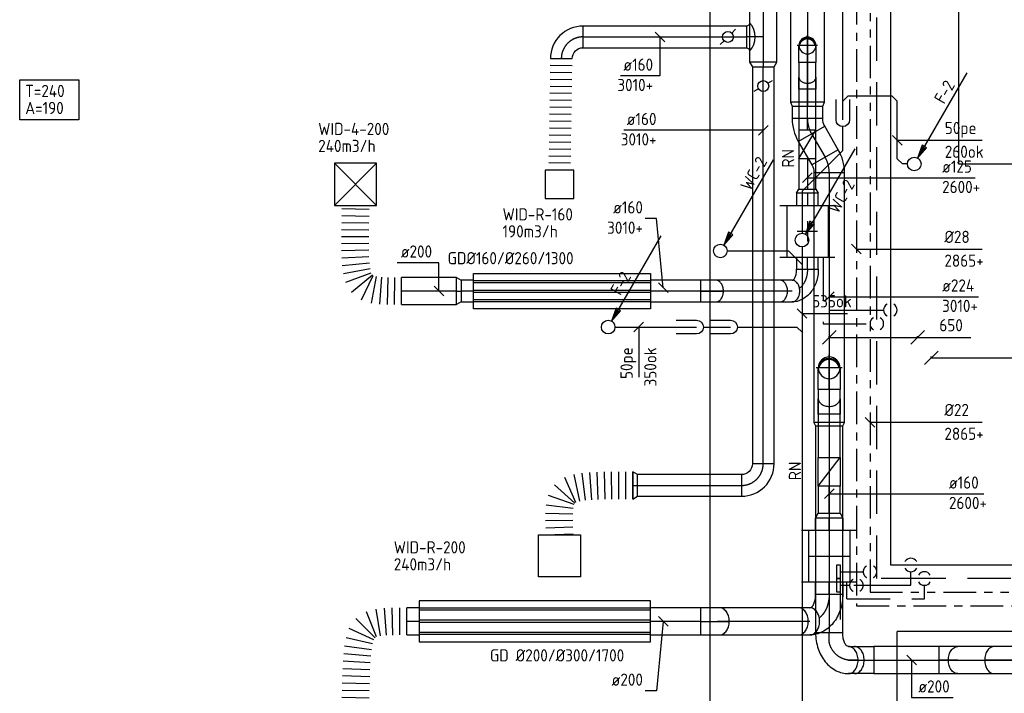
# Model space of a CAD drawing. Header units: millimetres. Extents: x 83336 to 140913, y 137697 to 176199.
# Tile 2 of 45: x 86348 to 93588, y 146405 to 151362. Entities that reach past the tile are written whole.
import ezdxf
from ezdxf.enums import TextEntityAlignment as Align

# ---------------------------------------------------------------- set-up
doc = ezdxf.new("R2010")
doc.units = ezdxf.units.MM
doc.header["$LTSCALE"] = 50
for name, pattern in [('CENTER2', [28.575, 19.05, -3.175, 3.175, -3.175]), ('CENTRE', [2, 1.25, -0.25, 0.25, -0.25]), ('DASHED2', [9.525, 6.35, -3.175]), ('KOUDWATER', [8.4, 4.8, -1.2, 1.2, -1.2]), ('WARMWATER', [10.8, 4.8, -1.2, 1.2, -1.2, 1.2, -1.2])]:
    doc.linetypes.add(name, pattern=pattern)
doc.layers.get('0').update_dxf_attribs({"linetype": 'CONTINUOUS'})
doc.layers.get('DEFPOINTS').update_dxf_attribs({"linetype": 'CONTINUOUS'})
for name, color, linetype in [('AL23----_VLOEREN', 8, 'CONTINUOUS'), ('WB570---_HARTLIJN', 1, 'CENTRE'), ('WL52----_PIJL', 2, 'CONTINUOUS'), ('WL520000_VWA', 4, 'CONTINUOUS'), ('WL522---_ONTL', 4, 'CONTINUOUS'), ('WL5310--_KW', 2, 'KOUDWATER'), ('WL5320--_WW', 2, 'WARMWATER'), ('WL5420--_PERSL', 1, 'CONTINUOUS'), ('WL561---_SYMBOOL', 2, 'CONTINUOUS'), ('WL5611--_CV-A', 3, 'CONTINUOUS'), ('WL5612--_CV-R', 3, 'DASHED2'), ('WL570---_HARTLIJN', 1, 'CENTRE'), ('WL5711--_T_KANAAL-H', 1, 'CONTINUOUS'), ('WL5771--_T_FLEX-C', 2, 'CONTINUOUS'), ('WL5771--_T_KANAAL-C', 3, 'CONTINUOUS'), ('WL5771--_T_KANAAL-H', 1, 'CONTINUOUS'), ('WL5771--_T_ORNAMENT-C', 2, 'CONTINUOUS'), ('WL5772--_R_FLEX-C', 2, 'CONTINUOUS'), ('WL5772--_R_KANAAL-C', 4, 'CONTINUOUS'), ('WL5772--_R_KANAAL-H', 1, 'CONTINUOUS'), ('WL5772--_R_ORNAMENT-C', 2, 'CONTINUOUS'), ('WL5773--_HARTLIJN', 1, 'CENTER2'), ('WM520---_MATEN-B', 1, 'CONTINUOUS'), ('WM530---_MATEN-B', 1, 'CONTINUOUS'), ('WM570---_R_MATEN-B', 1, 'CONTINUOUS'), ('WM570---_T_MATEN-B', 1, 'CONTINUOUS'), ('WT5771--_BIJSCHRIFT', 7, 'CONTINUOUS')]:
    doc.layers.add(name, color=color, linetype=linetype)
doc.styles.add('LZ-MAATVOEREN', font='simplex.shx')
doc.styles.add('MAATVOERING', font='iso.shx')
doc.styles.add('Normaal_staand', font='iso.shx')
doc.styles.add('NORTXT', font='isocp.shx')
doc.styles.add('Smalschuin', font='isocp.shx')
doc.dimstyles.new('NORDINED', dxfattribs={"dimscale": 50, "dimtxt": 1.8, "dimasz": 0.18, "dimexe": 0.18, "dimexo": 0.0625, "dimgap": 1.25, "dimtad": 0, "dimtoh": 1, "dimdec": 4, "dimrnd": 1, "dimdsep": 46, "dimtxsty": 'MAATVOERING', "dimtsz": 1, "dimcen": 0.09, "dimclrd": 256, "dimclre": 256, "dimclrt": 1, "dimadec": 3, "dimazin": 0, "dimtfac": 1, "dimtdec": 4, "dimtofl": 0, "dimtmove": 0, "dimatfit": 3, "dimldrblk": 'OBLIQUE', "dimfxl": 1, "dimtvp": 1, "dimtolj": 1, "dimtzin": 0, "dimarcsym": 0})

# ---------------------------------------------------------------- blocks, each defined once
blk = doc.blocks.new('BO1_WZ')
for start, end in [(30, 150), (210, 330)]:
    blk.add_arc((0, 0), 0.5, start, end)
at = {"invisible_edges": 15}
blk.add_3dface([(-0.01, 0.49), (-0.01, -0.49), (0.01, -0.49), (0.01, 0.49)], dxfattribs=at)
blk = doc.blocks.new('SS52PY02')
for points in [[(7.747, 13.4112), (0.508, 0.8636), (1.8288, 2.3876), (1.1684, 2.7686), (0.508, 0.8636)], [(1.2446, 2.54), (0.7366, 1.397)], [(0.8636, 1.3462), (1.6002, 2.3368)]]:
    blk.add_lwpolyline(points)
blk.add_circle((0, 0), 1)
blk = doc.blocks.new('BO_WZ')
blk.add_lwpolyline([(-1.5, 0.5), (0, 0.5, -1), (0, -0.5), (-1.5, -0.5)], format="xyb")
at = {"invisible_edges": 15}
for points in [[(-0.6, 0.5, 0), (-0.6, -0.5, 0), (0, -0.5, 0), (0, 0.5, 0)], [(0, 0, 0), (0.155, 0.476, 0), (0, 0.5, 0)], [(0, 0, 0), (0.294, 0.405, 0), (0.155, 0.476, 0)], [(0, 0, 0), (0.405, 0.294, 0), (0.294, 0.405, 0)], [(0, 0, 0), (0.476, 0.155, 0), (0.405, 0.294, 0)], [(0, 0, 0), (0.5, 0, 0), (0.476, 0.155, 0)], [(0, 0, 0), (0, -0.5, 0), (0.155, -0.476, 0)], [(0, 0, 0), (0.155, -0.476, 0), (0.294, -0.405, 0)], [(0, 0, 0), (0.294, -0.405, 0), (0.405, -0.294, 0)], [(0, 0, 0), (0.405, -0.294, 0), (0.476, -0.155, 0)], [(0, 0, 0), (0.476, -0.155, 0), (0.5, 0, 0)]]:
    blk.add_3dface(points, dxfattribs=at)
blk = doc.blocks.new('MVLINE')
blk.add_line((35.4, -35.4), (-35.4, 35.4))
blk = doc.blocks.new('ORN_A_')
blk.add_lwpolyline([(-0.5, 0.5), (-0.5, -0.5), (0.5, -0.5), (0.5, 0.5)], close=True)
at = {"color": 1, "style": 'LZ-MAATVOEREN', "flags": 9}
for tag, p in [('ROS_TYPE', (0.633, 0.683)), ('ROS_M3H', (0.633, 0.483)), ('ROS_ZIJDE', (0.633, 0.283)), ('ROS_STAT', (0.633, 0.083))]:
    blk.add_attdef(tag, p, '', height=0.125, dxfattribs=at)
blk = doc.blocks.new('ORN_T_4')
for p, q in [((0.5, 0.5), (-0.5, -0.5)), ((0.5, -0.5), (-0.5, 0.5))]:
    blk.add_line(p, q)
blk.add_lwpolyline([(-0.5, 0.5), (-0.5, -0.5), (0.5, -0.5), (0.5, 0.5)], close=True)
at = {"color": 1, "style": 'LZ-MAATVOEREN', "flags": 9}
for tag, p in [('ROS_TYPE', (0.633, 0.683)), ('ROS_M3H', (0.633, 0.483)), ('ROS_ZIJDE', (0.633, 0.283)), ('ROS_STAT', (0.633, 0.083))]:
    blk.add_attdef(tag, p, '', height=0.125, dxfattribs=at)
blk = doc.blocks.new('ORK16000000')
at = {"layer": 'WL5772--_R_KANAAL-H'}
for p, q in [((38.6, 10.4), (77.3, 20.7)), ((-38.6, -10.4), (-77.3, -20.7))]:
    blk.add_line(p, q, dxfattribs=at)
blk.add_circle((0, 0), 40, dxfattribs=at)
blk = doc.blocks.new('OBO16000090H')
blk.add_lwpolyline([(80, -160, 0.414214), (-160, 80), (-160, -80, -0.414214), (-80, -160)], format="xyb", close=True)
at = {"invisible_edges": 15}
for points in [[(-146.1, -81.2), (-118.3, 76.4), (-160, 80), (-160, -80)], [(-132.6, -84.8), (-77.9, 65.5), (-118.3, 76.4), (-146.1, -81.2)], [(-120, -90.7), (-40, 47.8), (-77.9, 65.5), (-132.6, -84.8)], [(-108.6, -98.7), (-5.7, 23.9), (-40, 47.8), (-120, -90.7)], [(-98.7, -108.6), (23.9, -5.7), (-5.7, 23.9), (-108.6, -98.7)], [(-90.7, -120), (47.8, -40), (23.9, -5.7), (-98.7, -108.6)], [(-84.8, -132.6), (65.5, -77.9), (47.8, -40), (-90.7, -120)], [(-81.2, -146.1), (76.4, -118.3), (65.5, -77.9), (-84.8, -132.6)], [(-80, -160), (80, -160), (76.4, -118.3), (-81.2, -146.1)]]:
    blk.add_3dface(points, dxfattribs=at)
at = {"layer": 'WL5773--_HARTLIJN'}
blk.add_arc((-160, -160), 160, 0, 90, dxfattribs=at)
blk = doc.blocks.new('KARO')
for p, q in [((1, 0.5), (0, 0.5)), ((0, -0.5), (1, -0.5))]:
    blk.add_line(p, q)
at = {"layer": 'WL5773--_HARTLIJN'}
blk.add_line((0, 0), (1, 0), dxfattribs=at)
blk = doc.blocks.new('OSV2001600350K')
blk.add_lwpolyline([(-35, -100), (0, -80), (0, 80), (-35, 100)], close=True)
at = {"layer": 'WL5773--_HARTLIJN'}
blk.add_line((-35, 0), (0, 0), dxfattribs=at)
blk = doc.blocks.new('A$C63A6270A')
at = {"layer": 'WL5771--_T_KANAAL-C'}
for p, q in [((0, 125), (210, 125)), ((0, 0), (0, 125)), ((210, 125), (210, 0)), ((210, 0), (0, 0))]:
    blk.add_line(p, q, dxfattribs=at)
at = {"layer": 'WL5771--_T_KANAAL-H'}
blk.add_line((0, 0), (210, 125), dxfattribs=at)
blk = doc.blocks.new('*X117')
at = {"color": 0}
for p, q in [((-0.45, 0.011), (-0.45, 0.044)), ((-0.44, 0.05), (-0.44, 0.104)), ((-0.43, 0.079), (-0.43, 0.14)), ((-0.42, 0.104), (-0.42, 0.167)), ((-0.41, 0.125), (-0.41, 0.191)), ((-0.4, 0.143), (-0.4, 0.211)), ((-0.39, 0.16), (-0.39, 0.229)), ((-0.38, 0.175), (-0.38, 0.245)), ((-0.37, 0.189), (-0.37, 0.26)), ((-0.36, 0.203), (-0.36, 0.273)), ((-0.35, 0.215), (-0.35, 0.286)), ((-0.34, 0.226), (-0.34, 0.298)), ((-0.33, 0.237), (-0.33, 0.309)), ((-0.32, 0.247), (-0.32, 0.319)), ((-0.31, 0.256), (-0.31, 0.329)), ((-0.3, 0.265), (-0.3, 0.338)), ((-0.29, 0.273), (-0.29, 0.347)), ((-0.28, 0.281), (-0.28, 0.355)), ((-0.27, 0.289), (-0.27, 0.363)), ((-0.26, 0.296), (-0.26, 0.37)), ((-0.25, 0.302), (-0.25, 0.377)), ((-0.24, 0.309), (-0.24, 0.383)), ((-0.23, 0.315), (-0.23, 0.389)), ((-0.22, 0.32), (-0.22, 0.395)), ((-0.21, 0.326), (-0.21, 0.4)), ((-0.2, 0.331), (-0.2, 0.405)), ((-0.19, 0.335), (-0.19, 0.41)), ((-0.18, 0.34), (-0.18, 0.415)), ((-0.17, 0.344), (-0.17, 0.419)), ((-0.16, 0.348), (-0.16, 0.423)), ((-0.15, 0.351), (-0.15, 0.426)), ((-0.14, 0.355), (-0.14, 0.43)), ((-0.13, 0.358), (-0.13, 0.433)), ((-0.12, 0.36), (-0.12, 0.436)), ((-0.11, 0.363), (-0.11, 0.439)), ((-0.1, 0.365), (-0.1, 0.441)), ((-0.09, 0.367), (-0.09, 0.443)), ((-0.08, 0.369), (-0.08, 0.445)), ((-0.07, 0.371), (-0.07, 0.447)), ((-0.06, 0.372), (-0.06, 0.448)), ((-0.05, 0.374), (-0.05, 0.449)), ((-0.04, 0.375), (-0.04, 0.45)), ((-0.03, 0.375), (-0.03, 0.451)), ((-0.02, 0.376), (-0.02, 0.452)), ((-0.01, 0.376), (-0.01, 0.452)), ((0, 0.376), (0, 0.452)), ((0.01, 0.376), (0.01, 0.452)), ((0.02, 0.376), (0.02, 0.452)), ((0.03, 0.375), (0.03, 0.451)), ((0.04, 0.375), (0.04, 0.45)), ((0.05, 0.374), (0.05, 0.449)), ((0.06, 0.372), (0.06, 0.448)), ((0.07, 0.371), (0.07, 0.447)), ((0.08, 0.369), (0.08, 0.445)), ((0.09, 0.367), (0.09, 0.443)), ((0.1, 0.365), (0.1, 0.441)), ((0.11, 0.363), (0.11, 0.439)), ((0.12, 0.36), (0.12, 0.436)), ((0.13, 0.358), (0.13, 0.433)), ((0.14, 0.355), (0.14, 0.43)), ((0.15, 0.351), (0.15, 0.426)), ((0.16, 0.348), (0.16, 0.423)), ((0.17, 0.344), (0.17, 0.419)), ((0.18, 0.34), (0.18, 0.415)), ((0.19, 0.335), (0.19, 0.41)), ((0.2, 0.331), (0.2, 0.405)), ((0.21, 0.326), (0.21, 0.4)), ((0.22, 0.32), (0.22, 0.395)), ((0.23, 0.315), (0.23, 0.389)), ((0.24, 0.309), (0.24, 0.383)), ((0.25, 0.302), (0.25, 0.377)), ((0.26, 0.296), (0.26, 0.37)), ((0.27, 0.289), (0.27, 0.363)), ((0.28, 0.281), (0.28, 0.355)), ((0.29, 0.273), (0.29, 0.347)), ((0.3, 0.265), (0.3, 0.338)), ((0.31, 0.256), (0.31, 0.329)), ((0.32, 0.247), (0.32, 0.319)), ((0.33, 0.237), (0.33, 0.309)), ((0.34, 0.226), (0.34, 0.298)), ((0.35, 0.215), (0.35, 0.286)), ((0.36, 0.203), (0.36, 0.273)), ((0.37, 0.189), (0.37, 0.26)), ((0.38, 0.175), (0.38, 0.245)), ((0.39, 0.16), (0.39, 0.229)), ((0.4, 0.143), (0.4, 0.211)), ((0.41, 0.125), (0.41, 0.191)), ((0.42, 0.104), (0.42, 0.167)), ((0.43, 0.079), (0.43, 0.14)), ((0.44, 0.05), (0.44, 0.104)), ((0.45, 0.011), (0.45, 0.044))]:
    blk.add_line(p, q, dxfattribs=at)
blk = doc.blocks.new('KARODS')
blk.add_circle((0, 0), 0.5)
at = {"layer": 'WB570---_HARTLIJN'}
for p, q in [((0, -0.6), (0, 0.6)), ((-0.6, 0), (0.6, 0))]:
    blk.add_line(p, q, dxfattribs=at)
at = {"layer": 'WL5711--_T_KANAAL-H', "color": 1}
blk.add_blockref('*X117', (0, 0), dxfattribs=at)
blk = doc.blocks.new('OBO12500090SH')
blk.add_lwpolyline([(-62.5, 0), (-62.5, -125), (62.5, -125), (62.5, 0)])
at = {"layer": 'WL5773--_HARTLIJN'}
for p, q in [((-62.5, 0), (62.5, 0)), ((0, -125), (0, 62.5))]:
    blk.add_line(p, q, dxfattribs=at)
at = {"xscale": 125, "yscale": 125, "zscale": 125}
blk.add_blockref('KARODS', (0, 0), dxfattribs=at)
blk = doc.blocks.new('RB45UP')
blk.add_lwpolyline([(0, -0.5), (0.707107, -0.5), (0.707107, 0.5), (0, 0.5, -0.133256), (0.128411, 0.465158, -0.106756), (0.25, 0.353553, -0.082828), (0.325143, 0.198077, -0.071352), (0.353553, 0, -0.071352), (0.325143, -0.198077, -0.082828), (0.25, -0.353553, -0.106756), (0.128411, -0.465158, -0.133256)], format="xyb", close=True)
at = {"layer": 'WL570---_HARTLIJN'}
blk.add_line((0, 0), (0.707107, 0), dxfattribs=at)
blk = doc.blocks.new('OBO12500045O')
at = {"xscale": 125, "yscale": 125, "zscale": 125}
blk.add_blockref('RB45UP', (0, 0), dxfattribs=at)
blk = doc.blocks.new('NV160')
at = {"layer": 'WL5771--_T_KANAAL-C'}
for p, q in [((0, -202.5), (0, 202.5)), ((380, 152.5), (0, 152.5)), ((380, -202.5), (380, 202.5)), ((380, -152.5), (0, -152.5))]:
    blk.add_line(p, q, dxfattribs=at)
at = {"layer": 'WL5771--_T_KANAAL-H'}
for p, q in [((190, -75), (190, 75)), ((265, 0), (115, 0))]:
    blk.add_line(p, q, dxfattribs=at)
blk = doc.blocks.new('OBO22400030H')
blk.add_lwpolyline([(112, -60, 0.131652), (67, 108), (-127, -4, -0.131652), (-112, -60)], format="xyb", close=True)
at = {"layer": 'WL5773--_HARTLIJN'}
blk.add_arc((-224, -60), 224, 0, 30, dxfattribs=at)
blk = doc.blocks.new('RB45DO')
blk.add_lwpolyline([(0.707107, 0.5), (0, 0.5), (0, -0.5), (0.707107, -0.5, 0.133256), (0.835518, -0.465158, 0.106756), (0.957107, -0.353553, 0.082828), (1.032249, -0.198077, 0.071352), (1.06066, 0, 0.071352), (1.032249, 0.198077, 0.082828), (0.957107, 0.353553, 0.106756), (0.835518, 0.465158, 0.133256)], format="xyb", close=True)
at = {"layer": 'WL570---_HARTLIJN'}
blk.add_line((0, 0), (1.06066, 0), dxfattribs=at)
blk = doc.blocks.new('OBO16000045N')
at = {"xscale": 160, "yscale": 160, "zscale": 160}
blk.add_blockref('RB45DO', (0, 0), dxfattribs=at)
blk = doc.blocks.new('RBUP45LI')
blk.add_lwpolyline([(-0.707, 1.5, -0.133256), (-0.579, 1.465, -0.106756), (-0.457, 1.354, -0.082828), (-0.382, 1.198, -0.071352), (-0.354, 1, -0.071352), (-0.382, 0.802, -0.082828), (-0.457, 0.646, -0.106756), (-0.579, 0.535, -0.133256), (-0.707, 0.5, -0.198912), (-0.64, 0.472, -0.098491), (-0.561, 0.354, -0.055753), (-0.517, 0.204, -0.042505), (-0.5, 0), (0.5, 0, 0.080612), (0.405, 0.588, 0.089204), (0.146, 1.061, 0.104837), (-0.259, 1.391, 0.119401), (-0.707, 1.5)], format="xyb")
at = {"layer": 'WL570---_HARTLIJN'}
blk.add_line((-0.707, 1), (-0.706, 1), dxfattribs=at)
blk.add_lwpolyline([(0, 0, 0.071352), (-0.057, 0.396, 0.082828), (-0.207, 0.707, 0.073578), (-0.365, 0.873, 0.133256)], format="xyb", dxfattribs=at)
blk = doc.blocks.new('OBO16000090HOL')
at = {"xscale": 160, "yscale": 160, "zscale": 160}
blk.add_blockref('RBUP45LI', (0, 0), dxfattribs=at)
blk = doc.blocks.new('GD200')
at = {"layer": 'WL5771--_T_KANAAL-C', "color": 1}
for p, q in [((1700, 97.5), (0, 97.5)), ((1700, 82.5), (0, 82.5)), ((1700, 7.5), (0, 7.5)), ((1700, -7.5), (0, -7.5)), ((1700, -82.5), (0, -82.5)), ((1700, -97.5), (0, -97.5))]:
    blk.add_line(p, q, dxfattribs=at)
at = {"layer": 'WL5771--_T_KANAAL-C'}
blk.add_lwpolyline([(0, 150), (1700, 150), (1700, -150), (0, -150)], close=True, dxfattribs=at)
blk = doc.blocks.new('OBO20000045N')
at = {"xscale": 200, "yscale": 200, "zscale": 200}
blk.add_blockref('RB45DO', (0, 0), dxfattribs=at)
blk = doc.blocks.new('OBO20000090HOL')
at = {"xscale": 200, "yscale": 200, "zscale": 200}
blk.add_blockref('RBUP45LI', (0, 0), dxfattribs=at)
blk = doc.blocks.new('OZA2000160090NZ')
blk.add_lwpolyline([(104, 100, -0.414214), (80, 124), (-80, 124, -0.414214), (-104, 100, -0.414214)], format="xyb")
at = {"layer": 'WL5771--_T_KANAAL-H'}
blk.add_arc((0, 215.2), 155.2, 227.92498, 312.07502, dxfattribs=at)
at = {"layer": 'WL5773--_HARTLIJN'}
blk.add_line((0, 0), (0, 124), dxfattribs=at)
blk = doc.blocks.new('FLLINE160')
blk.add_line((0, -80), (0, 80))
blk = doc.blocks.new('OEX1600082000')
at = {"rotation": 89.10588521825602}
for p in [(0, 0), (-0.8, -51.2), (-1.6, -102.5), (-3.2, -205), (-2.4, -153.7), (-4, -256.2), (-5.6, -358.7), (-4.8, -307.5), (-6.4, -410), (-7.2, -461.2), (-8.8, -563.7), (-8, -512.5), (-9.6, -615), (-11.2, -717.5), (-10.4, -666.2), (-12, -768.7), (-12.8, -820)]:
    blk.add_blockref('FLLINE160', p, dxfattribs=at)
blk = doc.blocks.new('A$C224E2977')
at = {"layer": 'WL5771--_T_KANAAL-C', "color": 1}
for p, q in [((1300, 207.5), (0, 207.5)), ((1300, 192.5), (0, 192.5)), ((1300, 137.5), (0, 137.5)), ((1300, 122.5), (0, 122.5)), ((1300, 67.5), (0, 67.5)), ((1300, 52.5), (0, 52.5))]:
    blk.add_line(p, q, dxfattribs=at)
at = {"layer": 'WL5771--_T_KANAAL-C'}
blk.add_lwpolyline([(0, 260), (1300, 260), (1300, 0), (0, 0)], close=True, dxfattribs=at)
blk = doc.blocks.new('GD160')
blk.add_blockref('A$C224E2977', (0, -130))
blk = doc.blocks.new('FLLINE200')
blk.add_line((0, -100), (0, 100))
blk = doc.blocks.new('OEX2000086300')
for p, rotation in [((-337.8, 605), 268.8736549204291), ((-338.8, 554.2), 268.8736549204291), ((-340.6, 452.7), 269.1861077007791), ((-339.8, 503.4), 268.9767467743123), ((-341.2, 401.9), 269.5519521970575), ((-341.3, 351.1), 270.1557600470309), ((-340.8, 300.3), 271.1370649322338), ((-339.1, 249.5), 272.7515855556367), ((-335.6, 198.9), 275.5095710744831), ((-328.7, 148.6), 280.5357810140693), ((-315.7, 99.5), 290.4841679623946), ((-290.9, 55.5), 309.9601454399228), ((-251, 24.8), 334.2454636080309), ((-202.6, 9.5), 348.9911105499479), ((-152.3, 3.2), 355.6412167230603), ((-101.6, 0.8), 358.5484249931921), ((-50.8, 0.1), 359.7150583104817), ((0, 0), 359.7150583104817)]:
    blk.add_blockref('FLLINE200', p, dxfattribs=dict(rotation=rotation))
blk = doc.blocks.new('OSV2502240300G')
blk.add_lwpolyline([(0, -125), (30, -112), (30, 112), (0, 125)], close=True)
at = {"layer": 'WL5773--_HARTLIJN'}
blk.add_line((0, 0), (30, 0), dxfattribs=at)
blk = doc.blocks.new('OEX2000082200')
for p, rotation in [((-409.9, -17.9), 12.57971645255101), ((-359.2, -9.6), 6.785352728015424), ((-308.1, -5), 3.754640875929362), ((-256.8, -2.5), 2.058227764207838), ((-205.4, -1.1), 1.075520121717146), ((-154.1, -0.4), 0.5065448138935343), ((-102.7, -0.1), 0.1921966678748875), ((-51.4, 0), 0.04165343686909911), ((0, 0), 0.04165343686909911), ((-500.4, -63), 47.44387521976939), ((-458.7, -33.6), 24.59425290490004), ((-525.9, -107.1), 70.83521347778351), ((-540.4, -208.5), 88.36326605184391), ((-536.8, -157.2), 83.003439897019), ((-540.6, -259.8), 90.73022673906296), ((-539.5, -311.2), 91.69118323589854), ((-537.8, -362.5), 91.69118323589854)]:
    blk.add_blockref('FLLINE200', p, dxfattribs=dict(rotation=rotation))
blk = doc.blocks.new('OSV2001600350G1')
blk.add_lwpolyline([(0, -100), (35, -80), (35, 80), (0, 100)], close=True)
at = {"layer": 'WL5773--_HARTLIJN'}
blk.add_line((0, 0), (35, 0), dxfattribs=at)
blk = doc.blocks.new('OEX2000084100')
for p, rotation in [((-209.8, -8.6), 9.488499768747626), ((-157.6, -2.9), 3.791741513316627), ((-105.1, -0.7), 1.270436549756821), ((-52.5, -0.1), 0.2502523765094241), ((0, 0), 0.2502523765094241), ((-304.4, -50.4), 44.70031044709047), ((-260.5, -22.2), 22.11862026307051), ((-333.7, -93.7), 65.49177476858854), ((-350.1, -143.5), 76.59594412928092), ((-359.6, -195.2), 82.10029981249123), ((-365.3, -247.4), 85.02630741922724), ((-371.6, -352.4), 87.64031854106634), ((-369.1, -299.9), 86.67854777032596), ((-373.5, -404.9), 88.19868367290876), ((-375, -457.4), 88.50763231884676), ((-377.5, -562.5), 88.65570604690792), ((-376.3, -510), 88.65570604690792)]:
    blk.add_blockref('FLLINE200', p, dxfattribs=dict(rotation=rotation))
blk = doc.blocks.new('OBO16000090SH')
blk.add_lwpolyline([(-80, 0), (-80, -160), (80, -160), (80, 0)])
at = {"layer": 'WL5773--_HARTLIJN'}
for p, q in [((0, -160), (0, 80)), ((-80, 0), (80, 0))]:
    blk.add_line(p, q, dxfattribs=at)
at = {"xscale": 160, "yscale": 160, "zscale": 160}
blk.add_blockref('KARODS', (0, 0), dxfattribs=at)
blk = doc.blocks.new('OBO16000045O')
at = {"xscale": 160, "yscale": 160, "zscale": 160}
blk.add_blockref('RB45UP', (0, 0), dxfattribs=at)
blk = doc.blocks.new('NW')
at = {"layer": 'WL5771--_T_KANAAL-C'}
for p, q in [((0, 202.5), (0, -202.5)), ((0, 152.5), (380, 152.5)), ((380, 202.5), (380, -202.5)), ((0, -152.5), (380, -152.5))]:
    blk.add_line(p, q, dxfattribs=at)
at = {"layer": 'WL5771--_T_KANAAL-H'}
for p, q in [((190, 147.5), (190, -147.5)), ((115, 0), (265, 0))]:
    blk.add_line(p, q, dxfattribs=at)
blk = doc.blocks.new('OSV2242000250G')
blk.add_lwpolyline([(0, -112), (25, -100), (25, 100), (0, 112)], close=True)
at = {"layer": 'WL5773--_HARTLIJN'}
blk.add_line((0, 0), (25, 0), dxfattribs=at)
blk = doc.blocks.new('RBDO45RE')
blk.add_lwpolyline([(0.707, 0.5, 0.198912), (0.64, 0.472, 0.098491), (0.561, 0.354, 0.055753), (0.517, 0.204, 0.042505), (0.5, 0), (-0.5, 0, -0.080612), (-0.405, 0.588, -0.089204), (-0.146, 1.061, -0.104837), (0.259, 1.391, -0.119401), (0.707, 1.5, -0.133256), (0.836, 1.465, -0.106756), (0.957, 1.354, -0.082828), (1.032, 1.198, -0.071352), (1.061, 1, -0.071352), (1.032, 0.802, -0.082828), (0.957, 0.646, -0.106756), (0.836, 0.535, -0.133256), (0.707, 0.5)], format="xyb")
at = {"layer": 'WL570---_HARTLIJN'}
blk.add_lwpolyline([(1.061, 1), (0.707, 1, 0.328988), (0, 0.332), (0, 0)], format="xyb", dxfattribs=at)
blk = doc.blocks.new('OBO20000090HNR')
at = {"xscale": 200, "yscale": 200, "zscale": 200}
blk.add_blockref('RBDO45RE', (0, 0), dxfattribs=at)
blk = doc.blocks.new('OBO20000045O')
at = {"xscale": 200, "yscale": 200, "zscale": 200}
blk.add_blockref('RB45UP', (0, 0), dxfattribs=at)
blk = doc.blocks.new('*D543')
at = {"layer": 'DEFPOINTS', "color": 0, "transparency": 16777216}
for p in [(93050, 148873.7), (94250, 148873.7), (94250, 148873.7)]:
    blk.add_point(p, dxfattribs=at)
at = {"layer": 'WM570---_R_MATEN-B', "lineweight": -2, "transparency": 16777216}
for p, q in [((93000, 148823.7), (93100, 148923.7)), ((94200, 148823.7), (94300, 148923.7)), ((93050, 148876.8), (93050, 148882.7)), ((93050, 148873.7), (94250, 148873.7)), ((94250, 148876.8), (94250, 148882.7))]:
    blk.add_line(p, q, dxfattribs=at)
at = {"layer": 'WM570---_R_MATEN-B', "color": 1, "transparency": 16777216, "insert": (93855.3, 148963.7), "char_height": 90, "attachment_point": 5, "style": 'MAATVOERING'}
blk.add_mtext('\\A1;1200', dxfattribs=at)
blk = doc.blocks.new('_OBLIQUE')
at = {"color": 0, "linetype": 'ByBlock'}
blk.add_line((-0.5, -0.5), (0.5, 0.5), dxfattribs=at)
blk = doc.blocks.new('*D549')
at = {"layer": 'DEFPOINTS', "color": 0, "transparency": 16777216}
for p in [(92300, 149023.7), (92950, 149023.7), (92950, 149023.7)]:
    blk.add_point(p, dxfattribs=at)
at = {"layer": 'WM570---_R_MATEN-B', "lineweight": -2, "transparency": 16777216}
for p, q in [((92250, 148973.7), (92350, 149073.7)), ((92900, 148973.7), (93000, 149073.7)), ((92300, 149026.8), (92300, 149032.7)), ((92300, 149023.7), (92950, 149023.7)), ((92950, 149026.8), (92950, 149032.7)), ((92950, 149023.7), (93342.3, 149023.7))]:
    blk.add_line(p, q, dxfattribs=at)
at = {"layer": 'WM570---_R_MATEN-B', "color": 1, "transparency": 16777216, "insert": (93196.2, 149113.7), "char_height": 90, "attachment_point": 5, "style": 'MAATVOERING'}
blk.add_mtext('\\A1;650', dxfattribs=at)

msp = doc.modelspace()

# ---------------------------------------------------------------- linework, layer by layer
at = {"layer": 'AL23----_VLOEREN'}
for p, q in [((93250, 160250), (93250, 150300)), ((93250, 150300), (113150, 150300))]:
    msp.add_line(p, q, dxfattribs=at)
at = {"layer": 'WL520000_VWA'}
for p, q in [((92400, 150625), (92400, 153039.89656)), ((92400, 150762), (92438, 150800)), ((92762, 150800), (92438, 150800)), ((92762, 150800), (92800, 150762)), ((92800, 150338), (92800, 150762)), ((92400, 150400), (92400, 150575)), ((92400, 150400), (92100, 150100)), ((92875, 150300), (92838, 150300)), ((92100, 150100), (92100, 149790)), ((91550, 149660), (92000, 149660)), ((92000, 149660), (92100, 149560)), ((92100, 149690), (92100, 146275)), ((92100, 149660), (92100, 149600)), ((90725, 149100), (91325, 149100)), ((91375, 149100), (91575, 149100)), ((91625, 149100), (92062, 149100))]:
    msp.add_line(p, q, dxfattribs=at)
at = {"layer": 'WL520000_VWA', "extrusion": (0, 0, -1)}
for p, q in [((92800, 150338), (92838, 150300)), ((92100, 149062), (92062, 149100))]:
    msp.add_line(p, q, dxfattribs=at)
at = {"layer": 'WL522---_ONTL'}
for p in [(100513.15789, 146860), (92800, 145200)]:
    msp.add_line(p, (92800, 146860), dxfattribs=at)
at = {"layer": 'WL5310--_KW'}
for p, q in [((92500, 153245.1606), (92500, 147050)), ((92355.29734, 147250), (92355.29734, 147350)), ((92355.29734, 147350), (92380.29734, 147350)), ((92380.29734, 147250), (92355.29734, 147250)), ((92355.29734, 147150), (92355.29734, 147250)), ((92355.29734, 147250), (92380.29734, 147250)), ((92380.29734, 147200), (92450, 147200)), ((92380.29734, 147150), (92355.29734, 147150)), ((92500, 147050), (100698.15789, 147050))]:
    msp.add_line(p, q, dxfattribs=at)
at = {"layer": 'WL5320--_WW'}
for p, q in [((92600, 153330.42464), (92600, 147300)), ((92380.29734, 147300), (92550, 147300)), ((92600, 147300), (92600, 147150)), ((92600, 147150), (100819.21053, 147150))]:
    msp.add_line(p, q, dxfattribs=at)
at = {"layer": 'WL5420--_PERSL'}
msp.add_line((91425, 145600), (91425, 152275.3125), dxfattribs=at)
at = {"layer": 'WL5611--_CV-A'}
for p, q in [((92750, 156450), (92750, 147350)), ((92305.29734, 149225), (92700, 149225)), ((92750, 147350), (92900, 147350)), ((92900, 147350), (99250, 147350)), ((92900, 147200), (92900, 147300)), ((92480.29734, 147200), (92900, 147200))]:
    msp.add_line(p, q, dxfattribs=at)
at = {"layer": 'WL5612--_CV-R'}
for p, q in [((92650, 147250), (92650, 156450)), ((92255.29734, 149614.99996), (92255.29734, 149125)), ((92255.29734, 149125), (92600, 149125)), ((92430.29734, 147100), (92430.29734, 147224.99996)), ((93000, 147250), (92650, 147250)), ((99350, 147250), (93000, 147250)), ((93000, 147100), (93000, 147200)), ((92430.29734, 147100), (93000, 147100))]:
    msp.add_line(p, q, dxfattribs=at)
at = {"layer": 'WL5771--_T_KANAAL-C'}
for points in [[(92060, 150084.99996), (92077.5, 150114.99996), (92202.5, 150114.99996), (92220, 150084.99996)], [(92220, 147929.99996), (92220, 148139.99996), (92380, 148139.99996), (92380, 147929.99996)], [(92200, 147694.99996), (92220, 147729.99996), (92380, 147729.99996), (92400, 147694.99996)]]:
    msp.add_lwpolyline(points, close=True, dxfattribs=at)
for centre, radius, start, end in [((91936.86288, 149404.35141), 40.64856, 59.638742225, 89.999901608), ((91925.79556, 149385.45834), 62.54453, 35.264394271, 59.638750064), ((91908.30563, 149373.0911), 83.96522, 16.324839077, 35.264385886), ((91880.68172, 149364.99998), 112.74971, 359.999993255, 16.325000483), ((91880.68172, 149364.99995), 112.74971, 343.674999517, 0.000006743), ((91936.86288, 149325.64852), 40.64856, 270.000098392, 300.361257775), ((91925.79556, 149344.54159), 62.54453, 300.361249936, 324.735605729), ((91908.30563, 149356.90882), 83.96522, 324.735614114, 343.675160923), ((92074.99991, 146984.18927), 50.81069, 59.638742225, 89.999901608), ((92061.16576, 146960.57293), 78.18066, 35.264394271, 59.638750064), ((92039.30335, 146945.11389), 104.95652, 16.324839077, 35.264385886), ((92004.77346, 146934.99998), 140.93714, 359.999993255, 16.325000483), ((92039.30335, 146924.88603), 104.95652, 324.735614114, 343.675160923), ((92004.77346, 146934.99995), 140.93714, 343.674999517, 0.000006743), ((92074.99991, 146885.81066), 50.81069, 270.000098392, 300.361257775), ((92061.16576, 146909.42699), 78.18066, 300.361249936, 324.735605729)]:
    msp.add_arc(centre, radius, start, end, dxfattribs=at)
at = {"layer": 'WL5771--_T_ORNAMENT-C'}
msp.add_lwpolyline([(86347.89966, 150919.258), (86782.55649, 150919.258), (86782.55649, 150623.67633), (86347.89966, 150623.67633)], close=True, dxfattribs=at)
at = {"layer": 'WM520---_MATEN-B'}
for points in [[(92800, 150475), (92825, 150475), (93425, 150475)], [(92100, 149200), (92125, 149200), (92434.90583, 149200)], [(90900, 149100), (90900, 149075), (90900, 148730.34403)]]:
    msp.add_lwpolyline(points, dxfattribs=at)
at = {"layer": 'WM530---_MATEN-B'}
for points in [[(92500, 149673.67633), (92650, 149673.67633), (93425, 149673.67633)], [(92600, 148400), (92650, 148400), (93425, 148400)]]:
    msp.add_lwpolyline(points, dxfattribs=at)
at = {"layer": 'WM570---_R_MATEN-B'}
for points in [[(91055.29734, 151235), (91055.29734, 150948.67633), (90765.93742, 150948.67633)], [(91815, 150548.67633), (91080.29734, 150548.67633), (90790.93742, 150548.67633)]]:
    msp.add_lwpolyline(points, dxfattribs=at)
at = {"layer": 'WM570---_T_MATEN-B', "color": 1}
msp.add_line((92220, 147929.99996), (92380, 148139.99996), dxfattribs=at)
at = {"layer": 'WM570---_T_MATEN-B'}
msp.add_line((92380.29734, 147350), (92380.29734, 146948.67633), dxfattribs=at)
for points in [[(92140, 150198.67633), (93105.29734, 150198.67633), (93373.31432, 150198.67633)], [(91080.29734, 149390), (91030.29734, 149898.67637), (90947.93742, 149898.67637)], [(89430.29734, 149364.99996), (89430.29734, 149573.67633), (89122.93742, 149573.67633)], [(92300, 149323.67633), (93080.29734, 149323.67633), (93396.58639, 149323.67633)], [(92300, 147873.67633), (93130.29734, 147873.67633), (93437.65726, 147873.67633)], [(91080.29734, 146934.99996), (91030.29734, 146423.67633), (90947.93742, 146423.67633)], [(92905.29734, 146650), (92905.29734, 146373.67633), (93212.65726, 146373.67633)]]:
    msp.add_lwpolyline(points, dxfattribs=at)

# ---------------------------------------------------------------- block references
at = {"xscale": -1, "rotation": 270}
msp.add_blockref('A$C63A6270A', (92077.50002, 150339.99996), dxfattribs=at)
at = {"rotation": 180}
msp.add_blockref('GD160', (90985, 149364.99996), dxfattribs=at)
at = {"layer": 'WL52----_PIJL', "xscale": 50, "yscale": 50, "zscale": 50}
for p in [(92925, 150300), (92100, 149740), (91500, 149660), (90675, 149100)]:
    msp.add_blockref('SS52PY02', p, dxfattribs=at)
at = {"layer": 'WL520000_VWA', "xscale": 100, "yscale": 100, "zscale": 100, "rotation": 270}
msp.add_blockref('BO_WZ', (92400, 150625), dxfattribs=at)
at = {"layer": 'WL520000_VWA', "xscale": 100, "yscale": 100, "zscale": 100}
for p in [(91325, 149100), (91575, 149100)]:
    msp.add_blockref('BO_WZ', p, dxfattribs=at)
at = {"layer": 'WL5310--_KW', "xscale": 100, "yscale": 100, "zscale": 100, "rotation": 270}
msp.add_blockref('BO1_WZ', (92500, 147200), dxfattribs=at)
at = {"layer": 'WL5320--_WW', "xscale": 100, "yscale": 100, "zscale": 100, "rotation": 270}
msp.add_blockref('BO1_WZ', (92600, 147300), dxfattribs=at)
at = {"layer": 'WL561---_SYMBOOL', "xscale": 100, "yscale": 100, "zscale": 100}
for p, rotation in [((92750, 149225), 270), ((92650, 149125), 90), ((93000, 147250), 180)]:
    msp.add_blockref('BO1_WZ', p, dxfattribs=dict(at, rotation=rotation))
msp.add_blockref('BO1_WZ', (92900, 147350), dxfattribs=at)
at = {"layer": 'WL5771--_T_FLEX-C'}
for name, p in [('OEX2000086300', (89155.29734, 149364.99996)), ('OEX2000084100', (89195, 146934.99996))]:
    msp.add_blockref(name, p, dxfattribs=at)
at = {"layer": 'WL5771--_T_KANAAL-C'}
for p, xscale, yscale, zscale, rotation in [((92140, 153677.67633), 2923.378221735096, 250, 250, 270), ((92140, 150549.99996), 496.7999999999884, 125, 125, 90), ((92140, 150634.29811), 90, 224, 224, 90), ((92170.01031, 150522.29811), 199.9587617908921, 224, 224, 299.9999999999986), ((92140, 150339.99996), 225, 125, 125, 270), ((92300, 150237.12874), 1838.452410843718, 224, 224, 270.0000000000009), ((92140, 150084.99996), 90, 160, 160, 270), ((92140, 149524.99996), 90, 160, 160, 90), ((89560, 149364.99996), 404.7026590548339, 200, 200, 180), ((89685, 149364.99996), 90, 160, 160, 180), ((91352.70527, 149365), 367.7052658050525, 160, 160, 180), ((92026.86292, 149364.99996), 674.1576492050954, 160, 160, 180), ((92300, 148639.99996), 500, 160, 160, 270), ((92300, 148373.67633), 1523.676332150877, 200, 200, 270), ((92300, 147729.99996), 200, 160, 160, 90), ((92300, 147604.99996), -90, 200, 200, 270), ((92300, 147134.99996), -90, 200, 200, 270), ((89285, 146934.99996), 90, 200, 200, 180), ((91352.70527, 146934.99996), 367.705265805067, 200, 200, 180), ((92158.57864, 146934.99996), 680.8733779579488, 200, 200, 180), ((92441.42136, 146650), -186.4213562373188, 200, 200, 180)]:
    msp.add_blockref('KARO', p, dxfattribs=dict(at, xscale=xscale, yscale=yscale, zscale=zscale, rotation=rotation))
at = {"layer": 'WL5771--_T_KANAAL-C', "xscale": -1}
for name, p in [('OBO12500090SH', (92140, 151171.79996)), ('OBO16000090SH', (92300, 148799.99996))]:
    msp.add_blockref(name, p, dxfattribs=at)
for name, p, rotation in [('OBO12500045O', (92140, 150938.38834), 90), ('NV160', (92140, 149614.99996), 270), ('OBO16000090HOL', (92140, 149524.99996), 180), ('OSV2001600350K', (89595, 149364.99996), 180), ('OBO16000045O', (92300, 148573.13708), 90), ('NW', (92300, 147604.99996), 90), ('OBO20000090HOL', (92300, 147134.99996), 180), ('GD200', (89285, 146934.99996), 180), ('OBO20000090HNR', (92300, 146850), 180), ('OBO20000045O', (92486.42136, 146650), 180)]:
    msp.add_blockref(name, p, dxfattribs=dict(at, rotation=rotation))
at = {"layer": 'WL5771--_T_KANAAL-C'}
for name, p, rotation in [('OSV2502240300G', (92140, 150754.29811), 270), ('OBO22400030H', (92140, 150574.27749), 180), ('OSV2242000250G', (92300, 148398.67633), 270), ('OBO20000045O', (93246.71874, 146650), 180), ('OBO20000045N', (93655.29734, 146650), 180)]:
    msp.add_blockref(name, p, dxfattribs=dict(at, rotation=rotation))
for name, p in [('OBO22400030H', (92300, 150297.14936)), ('OBO16000045N', (91352.70527, 149364.99996)), ('OBO20000045N', (91352.70527, 146934.99996))]:
    msp.add_blockref(name, p, dxfattribs=at)
at = {"layer": 'WL5771--_T_KANAAL-C', "xscale": 3914.528620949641, "yscale": 200, "zscale": 200}
msp.add_blockref('KARO', (92627.84276, 146650), dxfattribs=at)
at = {"layer": 'WL5771--_T_ORNAMENT-C', "xscale": 310, "yscale": 310, "zscale": 310}
msp.add_blockref('ORN_T_4', (88817.5, 150150.00002), dxfattribs=at)
at = {"layer": 'WL5772--_R_FLEX-C'}
for name, p in [('OEX1600082000', (90330.29734, 151075)), ('OEX2000082200', (90855.29734, 147935))]:
    msp.add_blockref(name, p, dxfattribs=at)
at = {"layer": 'WL5772--_R_KANAAL-C'}
for p, xscale, yscale, zscale, rotation in [((91815, 153448.67633), 2400, 200, 200, 270), ((91815, 148095), 2918.676332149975, 160, 160, 90)]:
    msp.add_blockref('KARO', p, dxfattribs=dict(at, xscale=xscale, yscale=yscale, zscale=zscale, rotation=rotation))
for name, p, rotation in [('OBO16000090H', (90330.29734, 151235), 90), ('ORK16000000', (91555.29734, 151235), 30.00000000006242), ('OZA2000160090NZ', (91815, 151235), 90), ('OSV2001600350G1', (91815, 151048.67633), 270), ('ORK16000000', (91815, 150873.67633), 15.00000000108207), ('OBO16000090H', (91815, 147935), 270)]:
    msp.add_blockref(name, p, dxfattribs=dict(at, rotation=rotation))
at = {"layer": 'WL5772--_R_KANAAL-C', "yscale": 160, "zscale": 160}
for p, xscale in [((90490.29734, 151235), 1200.702659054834), ((90890.29734, 147935), 764.7026590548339)]:
    msp.add_blockref('KARO', p, dxfattribs=dict(at, xscale=xscale))
at = {"layer": 'WL5772--_R_KANAAL-C'}
msp.add_blockref('OSV2001600350K', (90890.29734, 147935), dxfattribs=at)
at = {"layer": 'WL5772--_R_ORNAMENT-C', "xscale": 210, "yscale": 210, "zscale": 210}
msp.add_blockref('ORN_A_', (90317.5, 150150.00002), dxfattribs=at)
at = {"layer": 'WL5772--_R_ORNAMENT-C', "xscale": -310, "yscale": 310, "zscale": 310, "rotation": 180}
msp.add_blockref('ORN_A_', (90317.5, 147417.5), dxfattribs=at)
at = {"layer": 'WM520---_MATEN-B'}
for p in [(92800, 150475), (92100, 149200)]:
    msp.add_blockref('MVLINE', p, dxfattribs=at)
at = {"layer": 'WM520---_MATEN-B', "rotation": 90}
msp.add_blockref('MVLINE', (90900, 149100), dxfattribs=at)
at = {"layer": 'WM530---_MATEN-B'}
for p in [(92500, 149673.67633), (92600, 148400)]:
    msp.add_blockref('MVLINE', p, dxfattribs=at)
at = {"layer": 'WM570---_R_MATEN-B'}
msp.add_blockref('MVLINE', (91055.29734, 151235), dxfattribs=at)
at = {"layer": 'WM570---_R_MATEN-B', "rotation": 90}
msp.add_blockref('MVLINE', (91815, 150548.67633), dxfattribs=at)
at = {"layer": 'WM570---_T_MATEN-B'}
for p, rotation in [((92140, 150198.67633), 90), ((92300, 149323.67633), 90), ((92300, 147873.67633), 90), ((92905.29734, 146650), 180)]:
    msp.add_blockref('MVLINE', p, dxfattribs=dict(at, rotation=rotation))
for p in [(91080.29734, 149390), (89430.29734, 149364.99996), (91080.29734, 146934.99996)]:
    msp.add_blockref('MVLINE', p, dxfattribs=at)

# ---------------------------------------------------------------- texts
at = {"layer": 'WM520---_MATEN-B', "style": 'MAATVOERING'}
for s, p in [('F-2', (93105.39838, 150757.71511)), ('WC-2', (91680.39838, 150117.71511)), ('WC-2', (92325, 149950)), ('F-2', (90725, 149350))]:
    msp.add_text(s, height=90, rotation=60, dxfattribs=at).set_placement(p, align=Align.MIDDLE_LEFT)
at = {"layer": 'WM520---_MATEN-B', "color": 1, "style": 'MAATVOERING'}
for s, p in [('50pe', (93150, 150520)), ('260ok', (93150, 150345)), ('535ok', (92175, 149245))]:
    msp.add_text(s, height=90, dxfattribs=at).set_placement(p)
for s, p in [('50pe', (90855, 148951.0127)), ('350ok', (91030, 148951.0127))]:
    msp.add_text(s, height=90, rotation=90, dxfattribs=at).set_placement(p, align=Align.RIGHT)
at = {"layer": 'WM530---_MATEN-B', "color": 1, "style": 'MAATVOERING'}
for s, p in [('%%c28', (93147, 149718.67633)), ('2865+', (93147, 149543.67633)), ('%%c22', (93147, 148445)), ('2865+', (93147, 148270))]:
    msp.add_text(s, height=90, dxfattribs=at).set_placement(p)
at = {"layer": 'WM570---_R_MATEN-B', "color": 1, "style": 'NORTXT'}
for s, p in [('ø160', (91005.29734, 150986.17633)), ('3010+', (91005.29734, 150836.17633)), ('ø160', (91030.29734, 150586.17633)), ('3010+', (91030.29734, 150436.17633))]:
    msp.add_text(s, height=90, dxfattribs=at).set_placement(p, align=Align.RIGHT)
at = {"layer": 'WM570---_T_MATEN-B', "color": 1, "style": 'NORTXT'}
for p in [(92042.79734, 150273.67633), (92092.79734, 147973.67633)]:
    msp.add_text('RN', height=90, rotation=90, dxfattribs=at).set_placement(p)
for s, p in [('ø125', (93130.29734, 150236.17633)), ('2600+', (93130.29734, 150086.17633)), ('ø224', (93130.29734, 149361.17633)), ('3010+', (93130.29734, 149211.17633)), ('ø160', (93180.29734, 147911.17633)), ('2600+', (93180.29734, 147761.17633)), ('ø200', (92955.29734, 146411.17633))]:
    msp.add_text(s, height=90, dxfattribs=at).set_placement(p)
for s, p in [('ø160', (90930.29734, 149936.17637)), ('3010+', (90930.29734, 149786.17637)), ('ø200', (89380.29734, 149611.17633)), ('ø200', (90930.29734, 146461.17633))]:
    msp.add_text(s, height=90, dxfattribs=at).set_placement(p, align=Align.RIGHT)
at = {"layer": 'WT5771--_BIJSCHRIFT', "color": 1}
for s, style, p in [('T=240', 'Smalschuin', (86388.61957, 150837.21058)), ('A=190', 'Smalschuin', (86388.61957, 150712.21058)), ('WID-4-200', 'Smalschuin', (88542.87904, 150557.88308)), ('240m3/h', 'Smalschuin', (88542.87904, 150432.88308)), ('WID-R-160', 'Smalschuin', (89898.28874, 149929.45153)), ('190m3/h', 'Smalschuin', (89898.28874, 149804.45153)), ('GD%%c160/%%c260/1300', 'Normaal_staand', (89494.16611, 149606.97267)), ('WID-R-200', 'Smalschuin', (89098.28874, 147479.45153)), ('240m3/h', 'Smalschuin', (89098.28874, 147354.45153)), ('GD %%c200/%%c300/1700', 'Normaal_staand', (89805.26757, 146684.62041, 100))]:
    msp.add_text(s, height=90, dxfattribs=dict(at, style=style)).set_placement(p, align=Align.MIDDLE_LEFT)

# ---------------------------------------------------------------- dimensions: what is measured, and where the dimension line sits
at = {"layer": 'WM570---_R_MATEN-B'}
for base, p1, p2, picture, middle in [((92950, 149023.67633), (92300, 149023.67633), (92950, 149023.67633), '*D549', (93196.22835, 149023.67633)), ((94250, 148873.67633), (93050, 148873.67633), (94250, 148873.67633), '*D543', (93855.29734, 148873.67633))]:
    dim = msp.add_linear_dim(base=base, p1=p1, p2=p2, dimstyle='NORDINED', dxfattribs=at)
    dim.commit()
    dim.dimension.update_dxf_attribs({"geometry": picture, "text_midpoint": middle, "dimtype": 160})

doc.saveas('drawing.dxf')
